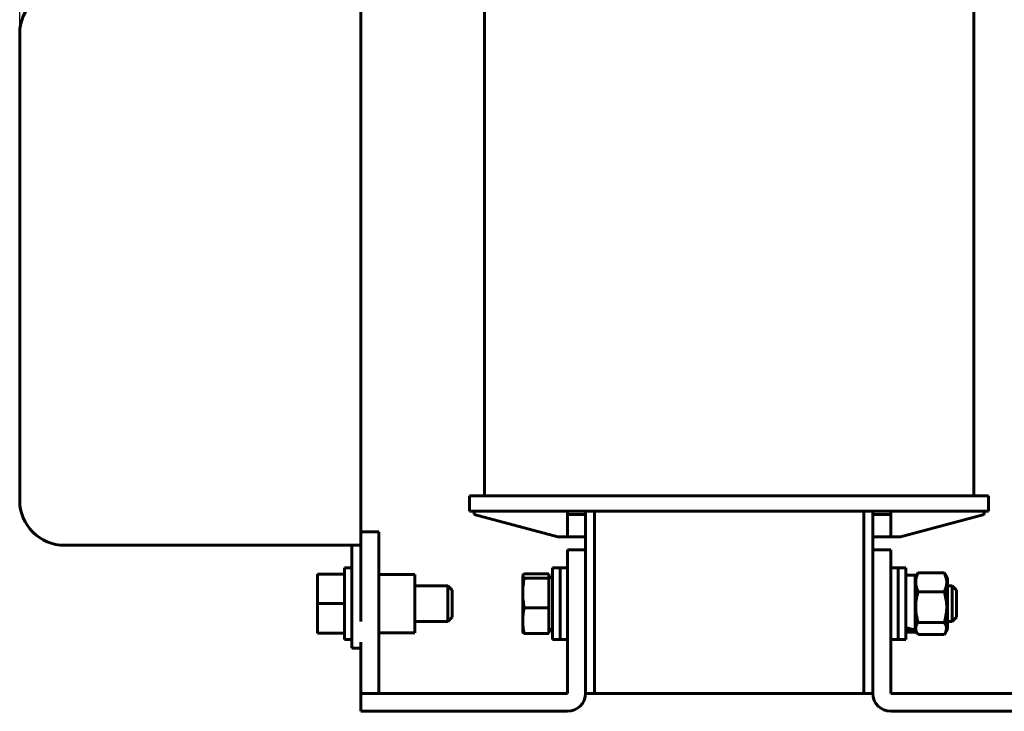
# Model space of a CAD drawing. Header units: millimetres. Extents: x 0 to 420, y 0 to 594.
# Tile 3 of 6: x 246 to 355, y 155 to 232. Entities that reach past the tile are written whole.
import ezdxf

# ---------------------------------------------------------------- set-up
doc = ezdxf.new("R2010")
doc.units = ezdxf.units.MM
doc.linetypes.add('K5LT_BASIC', pattern=[0])
doc.linetypes.add('K5LT_THIN', pattern=[0])
doc.layers.add('Системный слой', color=7, linetype='Continuous')
doc.styles.add('KDIMTEXTSTYLE', font='GOST_AU.SHX', dxfattribs={"width": 0.96, "oblique": 15, "height": 5})
doc.dimstyles.new('KDIMSTYLE (1.00)', dxfattribs={"dimtxt": 5, "dimasz": 1, "dimexe": 2, "dimexo": 0, "dimgap": 1, "dimtad": 1, "dimtxsty": 'KDIMTEXTSTYLE', "dimsah": 1, "dimcen": 0, "dimdle": 1, "dimadec": 0, "dimazin": 0, "dimtfac": 0.667, "dimtmove": 0, "dimatfit": 3, "dimfxl": 1, "dimtvp": 1, "dimtolj": 1, "dimtzin": 0, "dimarcsym": 0})

# ---------------------------------------------------------------- blocks, each defined once
blk = doc.blocks.new('U17')
at = {"layer": 'Системный слой', "color": 150, "linetype": 'K5LT_BASIC', "lineweight": 60, "true_color": 0x0080ff}
for p, q in [((345.57, 164.35), (345.55, 164.51)), ((345.62, 164.19), (345.57, 164.35)), ((345.7, 164.03), (345.62, 164.19)), ((345.73, 163.97), (345.7, 164.03)), ((345.78, 163.91), (345.73, 163.97)), ((345.82, 163.85), (345.78, 163.91))]:
    blk.add_line(p, q, dxfattribs=at)
blk = doc.blocks.new('U18')
at = {"layer": 'Системный слой', "color": 150, "linetype": 'K5LT_BASIC', "lineweight": 60, "true_color": 0x0080ff}
for p, q in [((348.74, 165.17), (348.96, 164.8)), ((348.96, 164.8), (349, 164.42)), ((348.79, 163.91), (348.74, 163.85)), ((348.83, 163.97), (348.79, 163.91)), ((348.87, 164.03), (348.83, 163.97)), ((349, 164.42), (348.87, 164.03))]:
    blk.add_line(p, q, dxfattribs=at)
blk = doc.blocks.new('U19')
at = {"layer": 'Системный слой', "color": 150, "linetype": 'K5LT_BASIC', "lineweight": 60, "true_color": 0x0080ff}
for p, q in [((345.48, 170.47), (345.48, 164.34)), ((345.48, 164.17), (345.48, 164.1))]:
    blk.add_line(p, q, dxfattribs=at)
blk = doc.blocks.new('U20')
at = {"layer": 'Системный слой', "color": 150, "linetype": 'K5LT_BASIC', "lineweight": 60, "true_color": 0x0080ff}
for p, q in [((308.78, 239.83), (308.78, 259.28)), ((308.78, 157.28), (308.78, 174.73))]:
    blk.add_line(p, q, dxfattribs=at)
blk = doc.blocks.new('U21')
at = {"layer": 'Системный слой', "color": 150, "linetype": 'K5LT_BASIC', "lineweight": 60, "true_color": 0x0080ff}
for p, q in [((309.78, 236.98), (309.78, 259.28)), ((309.78, 157.28), (309.78, 177.58))]:
    blk.add_line(p, q, dxfattribs=at)
blk = doc.blocks.new('U34')
at = {"layer": 'Системный слой', "color": 150, "linetype": 'K5LT_BASIC', "lineweight": 60, "true_color": 0x0080ff}
for p, q in [((305.95, 165.28), (305.95, 165.28)), ((343.61, 165.28), (343.61, 165.28)), ((349.08, 165.28), (349.61, 165.28))]:
    blk.add_line(p, q, dxfattribs=at)
blk = doc.blocks.new('U35')
at = {"layer": 'Системный слой', "color": 150, "linetype": 'K5LT_BASIC', "lineweight": 60, "true_color": 0x0080ff}
for p, q in [((301.79, 170.37), (301.8, 170.39)), ((301.8, 170.42), (301.84, 170.48)), ((301.8, 170.4), (301.8, 170.42)), ((301.8, 170.39), (301.8, 170.4)), ((301.84, 170.48), (301.89, 170.54)), ((301.89, 170.54), (301.97, 170.6))]:
    blk.add_line(p, q, dxfattribs=at)
blk = doc.blocks.new('U36')
at = {"layer": 'Системный слой', "color": 150, "linetype": 'K5LT_BASIC', "lineweight": 60, "true_color": 0x0080ff}
for p, q in [((305.95, 169.28), (305.95, 169.28)), ((343.61, 169.28), (343.61, 169.28)), ((349.08, 169.28), (349.61, 169.28))]:
    blk.add_line(p, q, dxfattribs=at)
blk = doc.blocks.new('U45')
at = {"layer": 'Системный слой', "color": 150, "linetype": 'K5LT_BASIC', "lineweight": 60, "true_color": 0x0080ff}
for p, q in [((339.78, 236.98), (339.78, 259.28)), ((339.78, 157.28), (339.78, 177.58))]:
    blk.add_line(p, q, dxfattribs=at)
blk = doc.blocks.new('U46')
at = {"layer": 'Системный слой', "color": 150, "linetype": 'K5LT_BASIC', "lineweight": 60, "true_color": 0x0080ff}
for p, q in [((309.78, 236.98), (309.78, 259.28)), ((309.78, 157.28), (309.78, 177.58))]:
    blk.add_line(p, q, dxfattribs=at)
blk = doc.blocks.new('U47')
at = {"layer": 'Системный слой', "color": 150, "linetype": 'K5LT_BASIC', "lineweight": 60, "true_color": 0x0080ff}
for p, q in [((339.78, 236.98), (339.78, 259.28)), ((339.78, 157.28), (339.78, 177.58))]:
    blk.add_line(p, q, dxfattribs=at)
blk = doc.blocks.new('U48')
at = {"layer": 'Системный слой', "color": 150, "linetype": 'K5LT_BASIC', "lineweight": 60, "true_color": 0x0080ff}
for p, q in [((340.78, 239.83), (340.78, 241.28)), ((340.78, 157.28), (340.78, 174.73))]:
    blk.add_line(p, q, dxfattribs=at)
blk = doc.blocks.new('KDIMARROW_01')
at = {"layer": 'Системный слой'}
blk.add_hatch(color=0, dxfattribs=at).paths.add_polyline_path([(0, 0), (-5, 0.66), (-4.5, 0), (-5, -0.66)])
at = {"layer": 'Системный слой', "color": 0, "linetype": 'K5LT_THIN', "lineweight": 18}
for p, q in [((-4.5, 0), (-5, 0.66)), ((-5, 0.66), (0, 0)), ((0, 0), (-5, -0.66)), ((-5, -0.66), (-4.5, 0)), ((0, 0), (-1, 0))]:
    blk.add_line(p, q, dxfattribs=at)

msp = doc.modelspace()

# ---------------------------------------------------------------- linework, layer by layer
at = {"layer": 'Системный слой', "color": 150, "linetype": 'K5LT_BASIC', "lineweight": 60, "true_color": 0x0080ff}
for p, q in [((283.781, 235.782), (283.781, 230.782)), ((297.531, 179.282), (297.531, 235.282)), ((352.031, 179.282), (352.031, 235.282)), ((245.781, 230.782), (245.781, 178.782)), ((283.781, 230.782), (283.781, 178.782)), ((283.781, 178.782), (283.781, 173.782)), ((295.881, 179.282), (295.881, 177.582)), ((295.881, 179.282), (301.881, 179.282)), ((301.881, 179.282), (347.681, 179.282)), ((347.681, 179.282), (353.681, 179.282)), ((353.681, 179.282), (353.681, 177.582)), ((295.881, 177.582), (301.881, 177.582)), ((296.381, 177.232), (296.381, 177.582)), ((296.381, 177.232), (305.711, 174.732)), ((301.881, 177.582), (347.681, 177.582)), ((306.781, 177.232), (306.781, 177.582)), ((306.781, 177.232), (308.781, 177.232)), ((306.781, 174.732), (306.781, 177.232)), ((308.781, 177.232), (308.781, 177.582)), ((308.781, 177.232), (308.781, 174.732)), ((340.781, 177.232), (340.781, 177.582)), ((340.781, 177.232), (342.781, 177.232)), ((340.781, 174.732), (340.781, 177.232)), ((342.781, 177.232), (342.781, 177.582)), ((342.781, 177.232), (342.781, 174.732)), ((343.851, 174.732), (353.181, 177.232)), ((347.681, 177.582), (353.681, 177.582)), ((353.181, 177.232), (353.181, 177.582)), ((283.781, 175.282), (285.781, 175.282)), ((285.781, 175.282), (285.781, 173.282)), ((305.711, 174.732), (306.781, 174.732)), ((308.781, 174.732), (306.781, 174.732)), ((342.781, 174.732), (340.781, 174.732)), ((343.851, 174.732), (342.781, 174.732)), ((250.781, 173.782), (282.781, 173.782)), ((282.781, 162.991), (282.781, 173.782)), ((282.781, 173.782), (283.781, 173.782)), ((283.781, 173.782), (283.781, 165.282)), ((285.781, 157.282), (285.781, 173.282)), ((306.781, 171.282), (306.781, 173.282)), ((306.781, 173.282), (308.781, 173.282)), ((340.781, 173.282), (342.781, 173.282)), ((342.781, 173.282), (342.781, 171.282)), ((281.948, 171.282), (281.948, 163.282)), ((282.781, 171.282), (281.948, 171.282)), ((305.114, 171.282), (305.114, 163.282)), ((305.948, 171.282), (305.114, 171.282)), ((305.948, 163.282), (305.948, 171.282)), ((306.781, 171.282), (305.948, 171.282)), ((305.948, 171.282), (305.948, 163.282)), ((306.781, 157.282), (306.781, 171.282)), ((308.781, 171.282), (308.781, 157.282)), ((340.781, 171.282), (340.781, 157.282)), ((342.781, 157.282), (342.781, 171.282)), ((343.615, 171.282), (342.781, 171.282)), ((343.615, 171.282), (343.615, 163.282)), ((344.448, 171.282), (343.615, 171.282)), ((343.615, 171.282), (343.615, 163.282)), ((344.448, 171.282), (344.448, 163.282)), ((278.948, 170.582), (281.948, 170.582)), ((278.948, 167.282), (278.948, 170.582)), ((289.781, 170.532), (285.781, 170.532)), ((289.781, 170.532), (289.781, 164.032)), ((301.794, 170.394), (301.804, 170.421)), ((301.794, 170.394), (301.794, 170.368)), ((301.794, 170.368), (301.794, 168.474)), ((301.97, 170.602), (304.714, 170.602)), ((301.97, 170.134), (304.714, 170.134)), ((304.714, 170.602), (304.714, 170.368)), ((305.114, 170.034), (304.714, 170.394)), ((304.714, 170.134), (304.714, 170.368)), ((304.714, 168.474), (304.714, 170.134)), ((345.481, 170.466), (344.448, 170.466)), ((345.481, 170.157), (345.697, 170.53)), ((345.822, 170.717), (348.741, 170.717)), ((349.081, 170.157), (348.866, 170.53)), ((349.081, 170.157), (349.081, 164.407)), ((293.448, 169.282), (289.781, 169.282)), ((293.448, 165.282), (293.448, 169.282)), ((293.948, 168.782), (293.448, 169.282)), ((350.114, 168.782), (349.614, 169.282)), ((349.614, 165.435), (349.614, 169.282)), ((293.948, 168.782), (293.948, 165.782)), ((301.794, 168.474), (301.794, 165.389)), ((304.714, 166.815), (304.714, 168.474)), ((348.741, 168.609), (345.822, 168.609)), ((350.114, 168.782), (350.114, 165.782)), ((278.948, 167.282), (281.948, 167.282)), ((278.948, 163.982), (278.948, 167.282)), ((304.714, 166.815), (301.97, 166.815)), ((304.714, 165.389), (304.714, 166.815)), ((293.948, 165.782), (293.448, 165.282)), ((350.114, 165.782), (349.614, 165.282)), ((293.448, 165.282), (289.781, 165.282)), ((301.794, 165.389), (301.794, 164.17)), ((304.714, 165.389), (304.714, 163.963)), ((305.114, 164.53), (304.714, 164.17)), ((345.822, 165.175), (348.741, 165.175)), ((349.614, 165.282), (349.614, 165.435)), ((278.948, 163.982), (281.948, 163.982)), ((289.781, 164.032), (285.781, 164.032)), ((301.794, 164.171), (301.804, 164.144)), ((304.714, 163.963), (301.97, 163.963)), ((345.481, 164.099), (344.448, 164.099)), ((345.481, 164.407), (345.697, 164.035)), ((345.481, 164.342), (345.481, 164.165)), ((345.822, 163.848), (348.741, 163.848)), ((349.081, 164.407), (348.866, 164.035)), ((282.781, 163.282), (281.948, 163.282)), ((282.781, 162.991), (282.781, 162.309)), ((282.781, 162.309), (283.781, 162.309)), ((283.781, 157.282), (283.781, 162.991)), ((305.948, 163.282), (305.114, 163.282)), ((306.781, 163.282), (305.948, 163.282)), ((343.615, 163.282), (342.781, 163.282)), ((344.448, 163.282), (343.615, 163.282)), ((283.781, 155.282), (283.781, 157.282)), ((283.781, 157.282), (285.781, 157.282)), ((285.781, 157.282), (306.781, 157.282)), ((308.781, 157.282), (309.781, 157.282)), ((309.781, 157.282), (339.781, 157.282)), ((339.781, 157.282), (340.781, 157.282)), ((363.781, 157.282), (342.781, 157.282)), ((285.781, 155.282), (283.781, 155.282)), ((306.781, 155.282), (285.781, 155.282)), ((342.781, 155.282), (363.781, 155.282))]:
    msp.add_line(p, q, dxfattribs=at)
for centre, radius, start, end in [((250.781, 230.782), 5, 90, 180), ((250.781, 178.782), 5, 180, 270), ((306.781, 157.282), 2, 270, 0), ((342.781, 157.282), 2, 180, 270)]:
    msp.add_arc(centre, radius, start, end, dxfattribs=at)
msp.add_ellipse((344.448, 167.282), major_axis=(-5.452, 1.644), ratio=0.4999708, start_param=1.7204417, end_param=1.9089686, dxfattribs=at)
for points in [[(301.97, 170.134), (301.862, 170.211), (301.794, 170.289), (301.794, 170.368)], [(301.794, 168.474), (301.794, 169.033), (301.862, 169.585), (301.97, 170.134)], [(345.822, 170.717), (345.775, 170.655), (345.733, 170.593), (345.697, 170.53)], [(348.866, 170.53), (348.83, 170.593), (348.788, 170.655), (348.741, 170.717)], [(301.97, 166.815), (301.862, 167.364), (301.794, 167.916), (301.794, 168.474)], [(301.794, 165.389), (301.794, 165.869), (301.862, 166.343), (301.97, 166.815)]]:
    msp.add_open_spline(points, degree=3, dxfattribs=at)
for points, knots in [([(345.822, 168.609), (345.745, 168.772), (345.648, 169.018), (345.579, 169.329), (345.557, 169.516), (345.552, 169.682), (345.559, 169.844), (345.578, 169.981), (345.62, 170.194), (345.692, 170.427), (345.785, 170.639), (345.822, 170.717)], [0, 0, 0, 0, 2.8413594, 4.247134, 5.302134, 6.0120561, 7.0361235, 8.0106032, 8.3177004, 10.6414422, 12, 12, 12, 12]), ([(348.741, 170.717), (348.818, 170.555), (348.915, 170.309), (348.984, 169.998), (349.006, 169.81), (349.011, 169.645), (349.004, 169.483), (348.984, 169.346), (348.943, 169.132), (348.871, 168.9), (348.778, 168.687), (348.741, 168.609)], [0, 0, 0, 0, 2.8413594, 4.2471339, 5.3021339, 6.012056, 7.0361233, 8.010603, 8.3177002, 10.6414421, 12, 12, 12, 12]), ([(345.822, 165.175), (345.745, 165.439), (345.648, 165.84), (345.579, 166.347), (345.559, 166.629), (345.552, 166.866), (345.555, 167.099), (345.572, 167.346), (345.607, 167.662), (345.655, 167.943), (345.733, 168.291), (345.785, 168.482), (345.822, 168.609)], [0, 0, 0, 0, 3.0781393, 4.6010617, 5.7439784, 6.2510177, 7.2572086, 8.3342052, 9.0108419, 10.7949784, 11.5282289, 13, 13, 13, 13]), ([(348.741, 168.609), (348.818, 168.345), (348.915, 167.944), (348.984, 167.437), (349.004, 167.155), (349.011, 166.918), (349.008, 166.685), (348.991, 166.438), (348.956, 166.122), (348.907, 165.841), (348.829, 165.493), (348.778, 165.302), (348.741, 165.175)], [0, 0, 0, 0, 3.0781393, 4.6010618, 5.7439785, 6.2510178, 7.2572087, 8.3342054, 9.010842, 10.7949786, 11.528229, 13, 13, 13, 13]), ([(301.97, 163.963), (301.914, 164.205), (301.849, 164.557), (301.802, 165.033), (301.794, 165.266), (301.794, 165.389)], [0, 0, 0, 0, 3.0764715, 4.4638324, 6, 6, 6, 6]), ([(345.554, 164.511), (345.554, 164.561), (345.564, 164.668), (345.632, 164.891), (345.736, 165.061), (345.822, 165.175)], [0, 0, 0, 0, 1.322539, 2.8554983, 6, 6, 6, 6]), ([(301.804, 164.144), (301.813, 164.12), (301.849, 164.06), (301.919, 164), (301.97, 163.963)], [0, 0, 0, 0, 1.9493069, 5, 5, 5, 5])]:
    msp.add_open_spline(points, degree=3, knots=knots, dxfattribs=at)
msp.add_rational_spline([(344.448, 164.623), (344.789, 164.512), (345.134, 164.419), (345.481, 164.342)], [1, 0.997040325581, 0.997040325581, 1], degree=3, dxfattribs=at)

# ---------------------------------------------------------------- block references
at = {"layer": 'Системный слой'}
for name in ['U20', 'U21', 'U46', 'U45', 'U47', 'U48', 'U35', 'U19', 'U36', 'U34', 'U17', 'U18']:
    msp.add_blockref(name, (0, 0), dxfattribs=at)

# ---------------------------------------------------------------- dimensions: what is measured, and where the dimension line sits
at = {"layer": 'Системный слой', "color": 7}
msp.add_linear_dim(base=(245.781, 301.282), p1=(365.781, 156.282), p2=(245.781, 230.782), location=(305.781, 301.282), text='\\H5.0;\\W0.965;\\Q15;\\H5.0;\\W0.965;\\Q15;\\Q15;Г', dimstyle='KDIMSTYLE (1.00)', override={"dimexo": 0, "dimblk1": 'KDIMARROW_01', "dimblk2": 'KDIMARROW_01', "dimse1": 0, "dimse2": 0, "dimclrt": 7, "dimtolj": 1}, dxfattribs=at).render()

doc.saveas('drawing.dxf')
